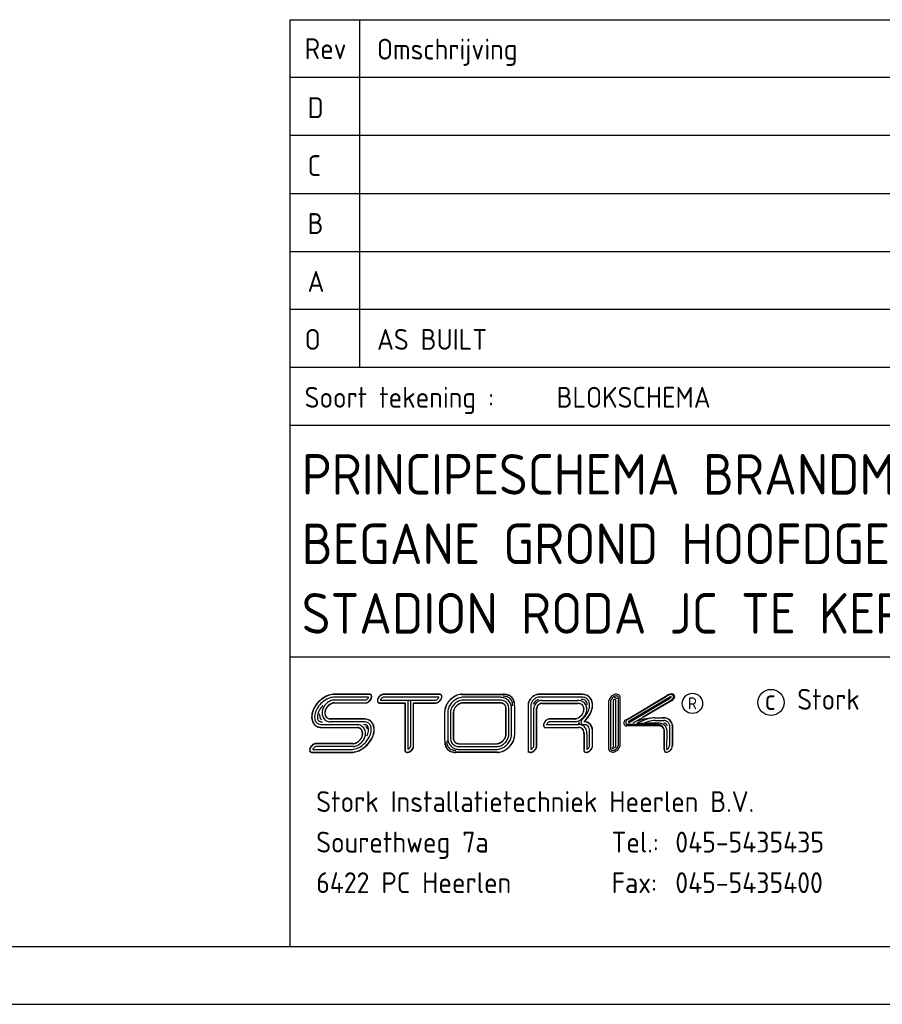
# Model space of a CAD drawing. Extents: x 0 to 594, y 0 to 420.
# Tile 3 of 7: x 386 to 460, y 0 to 85. Entities that reach past the tile are written whole.
import ezdxf
from ezdxf.enums import TextEntityAlignment as Align

# ---------------------------------------------------------------- set-up
doc = ezdxf.new("R2010")
doc.units = 0
doc.header["$LTSCALE"] = 25
doc.header["$MEASUREMENT"] = 0
doc.linetypes.add('DASHED', pattern=[0.75, 0.5, -0.25])
doc.layers.get('0').update_dxf_attribs({"linetype": 'CONTINUOUS'})
for name, color, linetype in [('E--L$2A-_KADER', 7, 'CONTINUOUS'), ('E--L$4A-_STEMPEL', 3, 'CONTINUOUS'), ('E--L6511_BRANDM', 3, 'CONTINUOUS')]:
    doc.layers.add(name, color=color, linetype=linetype)
doc.styles.add('ISO', font='isocp.shx')
doc.styles.get("Standard").update_dxf_attribs({"font": 'isocp2.shx'})

# ---------------------------------------------------------------- blocks, each defined once
blk = doc.blocks.new('STEMPEL')
at = {"layer": 'E--L$4A-_STEMPEL', "color": 3}
for p, q in [((-185, 85), (-5, 85)), ((-185, 5), (-185, 85)), ((-185, 55), (-5, 55)), ((-185, 30), (-5, 30)), ((-178.225, 26.511), (-181.149, 26.511)), ((-178.377, 26.75), (-181.144, 26.75)), ((-178.377, 26.767), (-181.14, 26.767)), ((-178.101, 26.767), (-178.377, 26.767)), ((-178.114, 26.75), (-178.377, 26.75)), ((-178.101, 26.767), (-178.088, 26.761)), ((-172.163, 26.511), (-176.931, 26.511)), ((-172.101, 26.767), (-176.921, 26.767)), ((-172.101, 26.75), (-176.921, 26.75)), ((-170.186, 26.764), (-166.614, 26.764)), ((-170.186, 26.747), (-166.614, 26.747)), ((-166.902, 26.505), (-170.071, 26.505)), ((-159.873, 26.767), (-163.547, 26.767)), ((-159.873, 26.767), (-163.547, 26.767)), ((-159.871, 26.75), (-163.547, 26.75)), ((-159.868, 26.511), (-163.547, 26.511)), ((-156.664, 22.376), (-156.663, 26.476)), ((-156.514, 22.366), (-156.513, 26.486)), ((-155.892, 24.627), (-152.475, 26.66)), ((-155.866, 24.601), (-152.464, 26.624)), ((-155.83, 24.404), (-152.179, 26.575)), ((-181.184, 26.274), (-178.471, 26.274)), ((-181.176, 26.035), (-178.445, 26.035)), ((-181.17, 26.018), (-178.431, 26.018)), ((-181.17, 26.018), (-178.431, 26.018)), ((-177.269, 26.024), (-175.079, 26.024)), ((-177.269, 26.007), (-175.096, 26.007)), ((-177.208, 26.263), (-174.594, 26.263)), ((-175.096, 26.007), (-175.096, 21.929)), ((-175.079, 26.024), (-175.079, 21.929)), ((-174.841, 26.263), (-174.841, 22.012)), ((-174.594, 22.283), (-174.594, 26.263)), ((-174.594, 26.263), (-172.44, 26.263)), ((-174.355, 26.024), (-172.449, 26.024)), ((-174.355, 22.306), (-174.355, 26.024)), ((-174.338, 26.007), (-172.449, 26.007)), ((-174.338, 22.306), (-174.338, 26.007)), ((-174.338, 22.306), (-174.338, 25.865)), ((-174.338, 22.306), (-174.338, 25.865)), ((-166.891, 26.011), (-170.069, 26.011)), ((-166.891, 26.011), (-170.069, 26.011)), ((-166.898, 26.266), (-170.068, 26.266)), ((-166.894, 26.028), (-170.068, 26.028)), ((-166.374, 23.332), (-166.374, 25.514)), ((-166.374, 23.332), (-166.374, 25.514)), ((-166.374, 23.332), (-166.374, 25.514)), ((-166.357, 23.333), (-166.357, 25.514)), ((-166.118, 23.334), (-166.118, 25.516)), ((-165.88, 23.334), (-165.88, 25.516)), ((-165.638, 25.755), (-165.638, 23.227)), ((-165.621, 25.755), (-165.621, 23.227)), ((-164.466, 25.839), (-164.466, 21.978)), ((-164.449, 25.84), (-164.449, 21.978)), ((-164.21, 25.842), (-164.21, 22.012)), ((-163.968, 22.261), (-163.968, 25.529)), ((-163.729, 22.235), (-163.729, 25.53)), ((-163.712, 22.233), (-163.712, 25.531)), ((-163.266, 25.967), (-160.171, 25.967)), ((-163.266, 25.967), (-160.171, 25.967)), ((-163.261, 25.984), (-160.176, 25.984)), ((-163.256, 26.223), (-160.182, 26.223)), ((-157.487, 22.031), (-157.487, 26.191)), ((-157.336, 26.178), (-157.337, 22.045)), ((-157.112, 26.213), (-157.113, 22.285)), ((-156.888, 22.268), (-156.887, 26.235)), ((-152.354, 26.31), (-155.788, 24.262)), ((-152.112, 26.235), (-154.555, 24.78)), ((-152.086, 26.208), (-154.493, 24.775)), ((-171.654, 22.764), (-171.654, 25.318)), ((-171.637, 22.764), (-171.637, 25.318)), ((-171.395, 25.15), (-171.395, 23.023)), ((-171.156, 25.153), (-171.156, 23.02)), ((-170.918, 25.157), (-170.918, 23.016)), ((-170.901, 25.16), (-170.901, 23.013)), ((-154.493, 24.775), (-154.759, 24.616)), ((-153.492, 24.724), (-152.726, 24.724)), ((-153.49, 24.731), (-152.899, 24.731)), ((-182.202, 24.144), (-179.198, 24.144)), ((-182.201, 23.905), (-179.209, 23.905)), ((-182.2, 23.888), (-179.217, 23.888)), ((-178.63, 24.386), (-181.547, 24.386)), ((-178.626, 24.624), (-181.538, 24.624)), ((-178.623, 24.641), (-181.53, 24.641)), ((-162.98, 23.909), (-160.12, 23.909)), ((-162.97, 23.892), (-160.116, 23.892)), ((-162.868, 24.148), (-160.124, 24.148)), ((-160.38, 24.39), (-162.576, 24.39)), ((-162.568, 24.646), (-162.56, 24.645)), ((-160.394, 24.628), (-162.565, 24.628)), ((-160.394, 24.645), (-162.56, 24.645)), ((-160.405, 24.645), (-162.56, 24.645)), ((-160.005, 24.271), (-160.126, 24.271)), ((-155.892, 24.627), (-156.062, 24.526)), ((-153.215, 24.151), (-155.964, 24.152)), ((-153.215, 24.03), (-155.964, 24.03)), ((-154.814, 24.626), (-155.423, 24.262)), ((-154.415, 24.521), (-155.086, 24.263)), ((-155.085, 24.262), (-154.825, 24.262)), ((-154.759, 24.616), (-155.02, 24.452)), ((-154.825, 24.262), (-154.062, 24.262)), ((-153.114, 24.262), (-154.062, 24.262)), ((-153.492, 24.499), (-152.735, 24.499)), ((-152.239, 24.085), (-152.239, 22.354)), ((-152.015, 24.105), (-152.015, 22.33)), ((-152.007, 24.117), (-152.007, 22.327)), ((-159.647, 23.382), (-159.647, 22.009)), ((-159.63, 23.372), (-159.63, 22.008)), ((-159.391, 23.36), (-159.391, 22.013)), ((-159.149, 22.315), (-159.149, 23.534)), ((-158.91, 22.336), (-158.91, 23.525)), ((-158.893, 22.337), (-158.893, 23.52)), ((-152.699, 21.983), (-152.699, 23.515)), ((-152.692, 21.972), (-152.691, 23.604)), ((-152.468, 22.001), (-152.467, 23.612)), ((-179.579, 22.501), (-182.83, 22.501)), ((-179.579, 22.501), (-182.83, 22.501)), ((-179.572, 22.484), (-182.819, 22.484)), ((-179.563, 22.246), (-182.796, 22.246)), ((-170.391, 22.499), (-167.24, 22.499)), ((-170.389, 22.482), (-167.245, 22.482)), ((-170.386, 22.243), (-167.252, 22.243)), ((-183.066, 21.765), (-179.723, 21.765)), ((-183.057, 21.748), (-179.724, 21.748)), ((-183.057, 21.748), (-179.724, 21.748)), ((-183.052, 22.003), (-179.72, 22.003)), ((-167.098, 21.762), (-170.688, 21.762)), ((-167.098, 21.745), (-170.688, 21.745)), ((-170.383, 22.004), (-167.258, 22.004)), ((-164.466, 21.978), (-164.466, 21.748)), ((-152.699, 21.983), (-152.699, 21.927))]:
    blk.add_line(p, q, dxfattribs=at)
at = {"layer": 'E--L$4A-_STEMPEL', "color": 2}
for p, q in [((-179.013, 85), (-179.013, 55)), ((-5, 80), (-185, 80)), ((-5, 75), (-185, 75)), ((-185, 70), (-5, 70)), ((-185, 65), (-5, 65)), ((-185, 60), (-5, 60)), ((-185, 50), (-5, 50))]:
    blk.add_line(p, q, dxfattribs=at)
blk.add_circle((-150.271, 25.977), 0.875, dxfattribs=at)
at = {"layer": 'E--L$4A-_STEMPEL', "color": 3}
blk.add_circle((-143.488, 26.06), 1.128, dxfattribs=at)
for centre, radius, start, end in [((-180.802, 24.424), 2.431, 118.6539, 135), ((-180.802, 24.424), 2.414, 118.6539, 135), ((-181.116, 24.999), 1.776, 99.69866, 118.6539), ((-181.116, 24.999), 1.759, 99.69866, 118.6539), ((-181.116, 24.999), 1.521, 99.69866, 118.6539), ((-181.198, 25.479), 1.288, 87.67122, 99.69866), ((-181.198, 25.479), 1.271, 87.52978, 99.69866), ((-181.198, 25.479), 1.033, 87.25914, 99.69866), ((-178.637, 26.69), 0.451, 298.6539, 315), ((-178.637, 26.69), 0.451, 315, 331.3461), ((-178.448, 26.587), 0.235, 331.3461, 341.20872), ((-178.637, 26.69), 0.69, 315, 331.3461), ((-178.637, 26.69), 0.707, 315, 331.3461), ((-178.637, 26.69), 0.707, 315, 331.3461), ((-178.171, 26.442), 0.313, 75.32703, 79.47301), ((-178.13, 26.601), 0.148, 45, 75.32703), ((-178.13, 26.601), 0.165, 45, 75.32703), ((-178.13, 26.601), 0.165, 45, 75.32703), ((-178.13, 26.601), 0.165, 45, 75.32703), ((-178.448, 26.587), 0.474, 331.3461, 350.30134), ((-178.13, 26.601), 0.148, 14.67297, 45), ((-178.448, 26.587), 0.491, 331.3461, 350.30134), ((-178.448, 26.587), 0.491, 331.3461, 350.30134), ((-178.13, 26.601), 0.165, 14.67297, 45), ((-178.289, 26.56), 0.313, 350.30134, 14.67297), ((-178.289, 26.56), 0.33, 350.30134, 14.67297), ((-176.984, 26.192), 0.491, 151.3461, 170.30134), ((-176.984, 26.192), 0.474, 151.3461, 170.30134), ((-176.794, 26.088), 0.707, 135, 151.3461), ((-176.794, 26.088), 0.69, 135, 151.3461), ((-176.794, 26.088), 0.707, 118.6539, 135), ((-176.794, 26.088), 0.69, 118.6539, 135), ((-176.794, 26.088), 0.451, 135, 151.3461), ((-176.898, 26.278), 0.491, 99.69866, 118.6539), ((-176.898, 26.278), 0.474, 99.69866, 118.6539), ((-176.794, 26.088), 0.451, 118.6539, 135), ((-176.898, 26.278), 0.235, 98.04844, 118.6539), ((-176.925, 26.437), 0.33, 89.53264, 99.69866), ((-176.925, 26.437), 0.313, 89.53264, 99.69866), ((-172.576, 26.685), 0.451, 298.6539, 315), ((-172.576, 26.685), 0.451, 315, 331.3461), ((-172.387, 26.582), 0.235, 331.3461, 342.53378), ((-172.111, 26.437), 0.33, 75.32703, 91.16503), ((-172.111, 26.437), 0.313, 75.32703, 91.16503), ((-172.576, 26.685), 0.69, 315, 331.3461), ((-172.069, 26.596), 0.148, 45, 75.32703), ((-172.069, 26.596), 0.165, 45, 75.32703), ((-172.387, 26.582), 0.474, 331.3461, 350.30134), ((-172.069, 26.596), 0.148, 14.67297, 45), ((-172.387, 26.582), 0.491, 331.3461, 350.30134), ((-172.069, 26.596), 0.165, 14.67297, 45), ((-172.228, 26.554), 0.313, 350.30134, 14.67297), ((-172.228, 26.554), 0.33, 350.30134, 14.67297), ((-169.903, 25.014), 1.817, 118.6539, 135), ((-169.903, 25.014), 1.8, 118.6539, 135), ((-169.939, 25.048), 1.485, 118.6539, 135), ((-170.142, 25.451), 1.318, 99.69866, 118.6539), ((-170.142, 25.451), 1.301, 99.69866, 118.6539), ((-170.042, 25.238), 1.269, 99.69866, 118.6539), ((-170.205, 25.817), 0.947, 89.02757, 99.69866), ((-170.205, 25.817), 0.93, 89.02757, 99.69866), ((-170.069, 25.397), 1.108, 90.06648, 99.69866), ((-166.87, 25.397), 1.108, 75.32703, 91.62801), ((-166.568, 25.455), 1.31, 75.32703, 91.81866), ((-166.568, 25.455), 1.293, 75.32703, 91.81866), ((-166.568, 25.455), 1.134, 75.32703, 91.81866), ((-166.829, 25.556), 0.944, 45, 75.32703), ((-166.439, 25.945), 0.627, 45, 75.32703), ((-166.439, 25.945), 0.786, 45, 75.32703), ((-166.439, 25.945), 0.804, 45, 75.32703), ((-166.439, 25.945), 0.627, 14.67297, 45), ((-166.439, 25.945), 0.786, 14.67297, 45), ((-166.439, 25.945), 0.804, 14.67297, 45), ((-163.346, 25.647), 1.164, 135, 151.3461), ((-163.346, 25.647), 1.147, 135, 151.3461), ((-163.346, 25.647), 1.164, 118.6539, 135), ((-163.346, 25.647), 1.147, 118.6539, 135), ((-163.346, 25.647), 0.908, 118.6539, 135), ((-163.505, 25.939), 0.832, 99.69866, 118.6539), ((-163.505, 25.939), 0.832, 99.69866, 118.6539), ((-163.505, 25.939), 0.832, 99.69866, 118.6539), ((-163.505, 25.939), 0.815, 99.69866, 118.6539), ((-163.505, 25.939), 0.576, 99.69866, 118.6539), ((-163.547, 26.183), 0.584, 89.99579, 99.69866), ((-163.547, 26.183), 0.567, 89.99579, 99.69866), ((-163.547, 26.183), 0.328, 89.99579, 99.69866), ((-159.842, 25.457), 1.293, 75.32703, 91.29914), ((-159.842, 25.457), 1.31, 75.32703, 91.2259), ((-159.842, 25.457), 1.054, 75.32703, 91.43868), ((-159.713, 25.947), 0.548, 45, 75.32703), ((-159.713, 25.947), 0.786, 45, 75.32703), ((-159.713, 25.947), 0.804, 45, 75.32703), ((-159.713, 25.947), 0.786, 14.67297, 45), ((-159.713, 25.947), 0.804, 14.67297, 45), ((-156.899, 26.093), 0.595, 151.33037, 170.28561), ((-156.721, 25.995), 0.798, 134.98427, 151.33037), ((-156.721, 25.995), 0.649, 134.98427, 151.33037), ((-156.721, 25.995), 0.798, 118.63817, 134.98427), ((-156.721, 25.995), 0.649, 118.63817, 134.98427), ((-156.818, 26.174), 0.595, 99.68293, 118.63817), ((-156.818, 26.174), 0.446, 99.68293, 118.63817), ((-156.999, 26.213), 0.263, 28.08448, 88.08648), ((-156.843, 26.323), 0.444, 75.3113, 99.68293), ((-156.843, 26.323), 0.294, 75.3113, 99.68293), ((-156.804, 26.473), 0.139, 44.98427, 75.3113), ((-156.804, 26.473), 0.289, 44.98427, 75.3113), ((-156.804, 26.473), 0.139, 14.65724, 44.98427), ((-156.954, 26.433), 0.294, 8.35323, 14.65724), ((-156.804, 26.473), 0.289, 14.65724, 44.98427), ((-156.954, 26.433), 0.444, 6.796, 14.65724), ((-151.993, 25.896), 0.903, 95.88102, 122.26119), ((-151.252, 24.307), 2.615, 111.81993, 117.61738), ((-153.598, 28.051), 2.135, 306.8654, 314.46239), ((-152.129, 26.505), 0.249, 16.457, 112.4088), ((-152.152, 26.534), 0.0494, 351.7652, 124.07168), ((-152.052, 26.547), 0.249, 354.33678, 97.85954), ((-152.417, 26.788), 0.668, 299.7592, 336.80044), ((-152.508, 26.748), 0.649, 314.98427, 331.33037), ((-152.33, 26.651), 0.446, 331.33037, 350.28561), ((-181.377, 24.738), 1.776, 151.3461, 170.30134), ((-181.377, 24.738), 1.759, 151.3461, 170.30134), ((-180.802, 24.424), 2.431, 135, 151.3461), ((-180.802, 24.424), 2.414, 135, 151.3461), ((-180.802, 24.424), 2.176, 135, 151.3461), ((-180.802, 24.424), 1.937, 135, 151.3461), ((-180.802, 24.424), 2.176, 118.6539, 135), ((-181.191, 25.125), 1.063, 151.3461, 170.30134), ((-180.991, 25.016), 1.29, 135, 151.3461), ((-181.191, 25.125), 0.824, 151.3461, 170.30134), ((-181.191, 25.125), 0.807, 151.3461, 170.30134), ((-180.991, 25.016), 1.051, 135, 151.3461), ((-180.991, 25.016), 1.29, 118.6539, 135), ((-180.991, 25.016), 1.034, 135, 151.3461), ((-180.991, 25.016), 1.051, 118.6539, 135), ((-180.991, 25.016), 1.034, 118.6539, 135), ((-181.1, 25.215), 1.063, 99.69866, 118.6539), ((-181.1, 25.215), 0.824, 99.69866, 118.6539), ((-181.1, 25.215), 0.807, 99.69866, 118.6539), ((-181.129, 25.382), 0.894, 93.55078, 99.69866), ((-181.129, 25.382), 0.655, 94.14769, 99.69866), ((-181.129, 25.382), 0.638, 94.7671, 99.69866), ((-178.534, 26.501), 0.235, 285.40422, 298.6539), ((-178.534, 26.501), 0.491, 279.69866, 298.6539), ((-178.534, 26.501), 0.474, 280.83536, 298.6539), ((-178.637, 26.69), 0.69, 298.6539, 315), ((-178.637, 26.69), 0.707, 298.6539, 315), ((-178.637, 26.69), 0.707, 298.6539, 315), ((-177.143, 26.219), 0.33, 170.30134, 194.67297), ((-177.302, 26.178), 0.165, 194.67297, 225), ((-177.143, 26.219), 0.313, 170.30134, 194.67297), ((-177.302, 26.178), 0.148, 194.67297, 225), ((-177.302, 26.178), 0.165, 225, 255.32703), ((-177.302, 26.178), 0.148, 225, 255.32703), ((-177.26, 26.337), 0.33, 255.32703, 268.87084), ((-177.26, 26.337), 0.313, 255.32703, 268.87084), ((-176.984, 26.192), 0.235, 151.3461, 162.53529), ((-172.446, 26.337), 0.313, 269.63102, 279.69866), ((-172.446, 26.337), 0.33, 269.63102, 279.69866), ((-172.473, 26.496), 0.235, 278.03814, 298.6539), ((-172.473, 26.496), 0.474, 279.69866, 298.6539), ((-172.473, 26.496), 0.491, 279.69866, 298.6539), ((-172.473, 26.496), 0.491, 279.69866, 298.6539), ((-172.576, 26.685), 0.69, 298.6539, 315), ((-172.576, 26.685), 0.707, 298.6539, 315), ((-172.576, 26.685), 0.707, 315, 331.3461), ((-170.341, 25.253), 1.318, 151.3461, 170.30134), ((-170.341, 25.253), 1.301, 151.3461, 170.30134), ((-169.903, 25.014), 1.817, 135, 151.3461), ((-169.903, 25.014), 1.8, 135, 151.3461), ((-170.128, 25.152), 1.269, 151.3461, 170.30134), ((-169.939, 25.048), 1.485, 135, 151.3461), ((-170.128, 25.152), 1.031, 151.3461, 170.30134), ((-169.939, 25.048), 1.247, 135, 151.3461), ((-170.128, 25.152), 0.792, 151.3461, 170.30134), ((-170.128, 25.152), 0.775, 151.3461, 170.30134), ((-169.939, 25.048), 1.008, 135, 151.3461), ((-169.939, 25.048), 1.247, 118.6539, 135), ((-169.939, 25.048), 0.991, 135, 151.3461), ((-169.939, 25.048), 1.008, 118.6539, 135), ((-169.939, 25.048), 0.991, 118.6539, 135), ((-170.042, 25.238), 1.031, 99.69866, 118.6539), ((-170.042, 25.238), 0.792, 99.69866, 118.6539), ((-170.042, 25.238), 0.775, 99.69866, 118.6539), ((-170.042, 25.238), 0.775, 99.69866, 118.6539), ((-170.069, 25.397), 0.87, 89.92495, 99.69866), ((-170.069, 25.397), 0.631, 89.91189, 99.69866), ((-170.069, 25.397), 0.614, 89.89812, 99.69866), ((-166.87, 25.397), 0.87, 75.32703, 91.83787), ((-166.87, 25.397), 0.614, 75.32703, 92.495), ((-166.87, 25.397), 0.631, 75.32703, 92.15763), ((-166.829, 25.556), 0.449, 45, 75.32703), ((-166.829, 25.556), 0.466, 45, 75.32703), ((-166.829, 25.556), 0.705, 45, 75.32703), ((-166.829, 25.556), 0.449, 14.67297, 45), ((-166.829, 25.556), 0.466, 14.67297, 45), ((-166.988, 25.515), 0.614, 359.92412, 14.67297), ((-166.988, 25.515), 0.631, 359.93438, 14.67297), ((-166.829, 25.556), 0.705, 14.67297, 45), ((-166.829, 25.556), 0.944, 14.67297, 45), ((-166.988, 25.515), 0.87, 0.0559, 14.67297), ((-166.988, 25.515), 1.108, 0.04952, 14.67297), ((-166.929, 25.817), 1.134, 357.58729, 14.67297), ((-166.929, 25.817), 1.293, 357.58729, 14.67297), ((-166.929, 25.817), 1.31, 357.58729, 14.67297), ((-163.882, 25.848), 0.584, 170.30134, 180.7062), ((-163.638, 25.806), 0.832, 151.3461, 170.30134), ((-163.882, 25.848), 0.567, 170.30134, 180.79916), ((-163.638, 25.806), 0.815, 151.3461, 170.30134), ((-163.882, 25.848), 0.328, 170.30134, 181.05021), ((-163.638, 25.806), 0.576, 151.3461, 170.30134), ((-163.346, 25.647), 0.908, 135, 151.3461), ((-163.638, 25.806), 0.377, 151.3461, 170.30134), ((-163.346, 25.647), 0.71, 135, 151.3461), ((-163.37, 25.534), 0.597, 170.30134, 180.42442), ((-163.303, 25.522), 0.665, 151.3461, 170.30134), ((-163.223, 25.478), 0.757, 135, 151.3461), ((-163.346, 25.647), 0.71, 118.6539, 135), ((-163.223, 25.478), 0.757, 118.6539, 135), ((-163.37, 25.534), 0.359, 170.30134, 180.54769), ((-163.303, 25.522), 0.427, 151.3461, 170.30134), ((-163.37, 25.534), 0.342, 170.30134, 180.73416), ((-163.303, 25.522), 0.41, 151.3461, 170.30134), ((-163.303, 25.522), 0.41, 151.3461, 170.30134), ((-163.303, 25.522), 0.41, 151.3461, 170.30134), ((-163.505, 25.939), 0.377, 99.69866, 118.6539), ((-163.223, 25.478), 0.518, 135, 151.3461), ((-163.223, 25.478), 0.501, 135, 151.3461), ((-163.223, 25.478), 0.518, 118.6539, 135), ((-163.267, 25.559), 0.665, 99.69866, 118.6539), ((-163.223, 25.478), 0.501, 118.6539, 135), ((-163.267, 25.559), 0.427, 99.69866, 118.6539), ((-163.267, 25.559), 0.41, 99.69866, 118.6539), ((-163.278, 25.626), 0.597, 87.89225, 99.69866), ((-163.278, 25.626), 0.359, 87.28001, 99.69866), ((-163.278, 25.626), 0.342, 86.35368, 99.69866), ((-160.14, 25.354), 0.87, 75.32703, 92.76113), ((-160.14, 25.354), 0.614, 75.32703, 93.74854), ((-160.14, 25.354), 0.631, 75.32703, 93.24158), ((-160.099, 25.513), 0.449, 45, 75.32703), ((-160.099, 25.513), 0.466, 45, 75.32703), ((-160.099, 25.513), 0.705, 45, 75.32703), ((-159.842, 25.457), 0.855, 75.32703, 91.43868), ((-160.099, 25.513), 0.449, 14.67297, 45), ((-160.099, 25.513), 0.466, 14.67297, 45), ((-160.258, 25.472), 0.614, 350.30134, 14.67297), ((-160.258, 25.472), 0.631, 350.30134, 14.67297), ((-159.713, 25.947), 0.349, 45, 75.32703), ((-160.099, 25.513), 0.705, 14.67297, 45), ((-159.713, 25.947), 0.349, 14.67297, 45), ((-160.258, 25.472), 0.87, 350.30134, 14.67297), ((-160.203, 25.819), 0.855, 2.26178, 14.67297), ((-160.691, 25.902), 1.549, 331.3461, 350.30134), ((-159.713, 25.947), 0.548, 14.67297, 45), ((-160.203, 25.819), 1.054, 350.30134, 14.67297), ((-160.691, 25.902), 1.788, 331.3461, 350.30134), ((-160.691, 25.902), 1.805, 331.3461, 350.30134), ((-160.203, 25.819), 1.293, 350.30134, 14.67297), ((-160.203, 25.819), 1.31, 350.30134, 14.67297), ((-157.045, 26.13), 0.447, 170.28561, 170.56323), ((-157.048, 26.118), 0.444, 170.28561, 170.56323), ((-156.899, 26.093), 0.446, 151.33037, 169.00898), ((-156.999, 26.213), 0.113, 11.34471, 179.98537), ((-152.644, 26.669), 0.462, 308.94873, 314.98427), ((-152.508, 26.748), 0.649, 307.6729, 314.98427), ((-181.858, 24.82), 1.288, 170.30134, 194.67297), ((-181.858, 24.82), 1.271, 170.30134, 194.67297), ((-181.858, 24.82), 1.033, 170.30134, 194.67297), ((-181.377, 24.738), 1.521, 151.3461, 170.30134), ((-181.858, 24.82), 0.794, 170.30134, 194.67297), ((-181.377, 24.738), 1.282, 151.3461, 170.30134), ((-181.357, 25.153), 1.132, 184.35547, 194.67297), ((-181.525, 25.11), 0.959, 194.67297, 214.50994), ((-181.357, 25.153), 0.894, 170.30134, 194.67297), ((-181.525, 25.11), 0.721, 194.67297, 225), ((-181.357, 25.153), 0.655, 170.30134, 194.67297), ((-181.357, 25.153), 0.638, 170.30134, 194.67297), ((-181.525, 25.11), 0.482, 194.67297, 225), ((-181.525, 25.11), 0.465, 194.67297, 225), ((-181.525, 25.11), 0.465, 194.67297, 225), ((-181.525, 25.11), 0.482, 225, 255.32703), ((-181.525, 25.11), 0.465, 225, 255.32703), ((-181.525, 25.11), 0.465, 225, 255.32703), ((-181.525, 25.11), 0.465, 225, 255.32703), ((-181.481, 25.277), 0.638, 255.32703, 264.27988), ((-181.481, 25.277), 0.638, 255.32703, 264.27988), ((-181.481, 25.277), 0.638, 255.32703, 264.27988), ((-181.481, 25.277), 0.638, 255.32703, 264.27988), ((-170.707, 25.315), 0.947, 170.30134, 180.12841), ((-170.707, 25.315), 0.93, 170.30134, 180.12841), ((-170.287, 25.179), 1.108, 170.30134, 181.52323), ((-170.287, 25.179), 0.87, 170.30134, 181.71959), ((-170.287, 25.179), 0.631, 170.30134, 182.01876), ((-170.287, 25.179), 0.614, 170.30134, 182.33441), ((-160.502, 25.413), 0.775, 278.01793, 298.6539), ((-160.502, 25.413), 0.775, 279.69866, 298.6539), ((-160.502, 25.413), 0.775, 279.69866, 298.6539), ((-160.502, 25.413), 0.792, 279.69866, 298.6539), ((-160.606, 25.602), 0.991, 298.6539, 315), ((-160.606, 25.602), 1.008, 298.6539, 315), ((-160.606, 25.602), 1.247, 298.6539, 315), ((-160.606, 25.602), 0.991, 315, 331.3461), ((-160.606, 25.602), 1.008, 315, 331.3461), ((-161.275, 26.221), 2.215, 311.28215, 331.3461), ((-160.416, 25.499), 0.775, 331.3461, 350.30134), ((-160.606, 25.602), 1.247, 315, 331.3461), ((-160.416, 25.499), 0.792, 331.3461, 350.30134), ((-161.275, 26.221), 2.453, 311.28215, 331.3461), ((-161.275, 26.221), 2.47, 312.42506, 331.3461), ((-160.416, 25.499), 1.031, 331.3461, 350.30134), ((-153.338, 19.568), 5.165, 91.68722, 109.00792), ((-153.492, 22.447), 2.277, 89.98427, 106.42703), ((-152.81, 23.597), 1.138, 75.3113, 93.97938), ((-152.81, 23.597), 1.13, 75.3113, 85.73276), ((-152.697, 24.029), 0.684, 44.98427, 75.3113), ((-152.697, 24.029), 0.691, 44.98427, 75.3113), ((-182.341, 24.694), 0.789, 194.67297, 225), ((-182.341, 24.694), 0.772, 194.67297, 225), ((-182.341, 24.694), 0.789, 225, 255.32703), ((-182.341, 24.694), 0.772, 225, 255.32703), ((-182.341, 24.694), 0.534, 194.67297, 225), ((-182.341, 24.694), 0.534, 225, 255.32703), ((-182.341, 24.694), 0.295, 194.67297, 225), ((-182.341, 24.694), 0.295, 225, 255.32703), ((-182.214, 25.176), 1.288, 255.32703, 270.56575), ((-182.214, 25.176), 1.271, 255.32703, 270.60011), ((-182.214, 25.176), 1.033, 255.32703, 270.66584), ((-182.214, 25.176), 0.794, 255.32703, 270.66584), ((-181.525, 25.11), 0.721, 225, 255.32703), ((-181.481, 25.277), 0.894, 255.32703, 265.73961), ((-181.481, 25.277), 0.655, 255.32703, 265.02327), ((-179.271, 23.248), 0.66, 75.32703, 84.62076), ((-179.271, 23.248), 0.643, 75.32703, 83.82451), ((-179.271, 23.248), 0.899, 75.32703, 85.39051), ((-179.226, 23.417), 0.468, 45, 75.32703), ((-179.226, 23.417), 0.485, 45, 75.32703), ((-179.226, 23.417), 0.724, 45, 75.32703), ((-179.226, 23.417), 0.724, 14.67297, 45), ((-178.674, 23.347), 0.801, 75.32703, 87.61039), ((-178.674, 23.347), 1.039, 75.32703, 87.61039), ((-178.674, 23.347), 1.295, 75.32703, 87.96779), ((-178.674, 23.347), 1.278, 75.32703, 87.84501), ((-178.547, 23.832), 0.3, 45, 75.32703), ((-179.226, 23.417), 0.963, 20.93602, 38.09991), ((-178.547, 23.832), 0.538, 45, 75.32703), ((-178.547, 23.832), 0.777, 45, 75.32703), ((-178.547, 23.832), 0.794, 45, 75.32703), ((-178.547, 23.832), 0.3, 14.67297, 45), ((-179.032, 23.705), 0.801, 350.30134, 14.67297), ((-178.547, 23.832), 0.538, 14.67297, 45), ((-179.032, 23.705), 1.039, 350.30134, 14.67297), ((-178.547, 23.832), 0.777, 14.67297, 45), ((-178.547, 23.832), 0.794, 14.67297, 45), ((-179.032, 23.705), 1.278, 350.30134, 14.67297), ((-179.032, 23.705), 1.295, 350.30134, 14.67297), ((-162.804, 24.099), 0.33, 170.30134, 194.67297), ((-162.646, 24.072), 0.491, 151.3461, 170.30134), ((-162.963, 24.057), 0.165, 194.67297, 225), ((-162.804, 24.099), 0.313, 170.30134, 194.67297), ((-162.646, 24.072), 0.474, 151.3461, 170.30134), ((-162.963, 24.057), 0.148, 194.67297, 225), ((-162.963, 24.057), 0.165, 225, 267.65598), ((-162.456, 23.968), 0.707, 135, 151.3461), ((-162.963, 24.057), 0.148, 225, 255.32703), ((-162.456, 23.968), 0.69, 135, 151.3461), ((-162.922, 24.216), 0.313, 255.32703, 259.23376), ((-162.456, 23.968), 0.707, 118.6539, 135), ((-162.456, 23.968), 0.69, 118.6539, 135), ((-162.646, 24.072), 0.235, 151.3461, 161.14656), ((-162.456, 23.968), 0.451, 135, 151.3461), ((-162.559, 24.158), 0.491, 99.69866, 118.6539), ((-162.559, 24.158), 0.474, 99.69866, 118.6539), ((-162.456, 23.968), 0.451, 118.6539, 135), ((-162.559, 24.158), 0.235, 99.69866, 118.6539), ((-162.587, 24.316), 0.33, 86.7095, 99.69866), ((-162.587, 24.316), 0.313, 85.95819, 99.69866), ((-162.587, 24.316), 0.0742, 81.69449, 99.69866), ((-160.475, 25.254), 0.631, 277.41359, 279.69866), ((-160.475, 25.254), 0.614, 278.57465, 279.69866), ((-160.475, 25.254), 0.614, 278.57465, 279.69866), ((-160.475, 25.254), 0.614, 278.57465, 279.69866), ((-160.475, 25.254), 0.87, 276.3138, 279.69866), ((-160.502, 25.413), 1.031, 279.69866, 298.6539), ((-160.099, 23.333), 0.815, 75.32703, 91.74333), ((-160.099, 23.333), 0.56, 75.32703, 92.43622), ((-160.099, 23.333), 0.577, 75.32703, 92.07298), ((-160.062, 23.474), 0.414, 45, 75.32703), ((-160.062, 23.474), 0.431, 45, 75.32703), ((-159.657, 24.378), 0.239, 131.28215, 275.66046), ((-160.062, 23.474), 0.67, 45, 75.32703), ((-159.591, 23.712), 0.668, 45, 95.66046), ((-159.591, 23.712), 0.43, 45, 95.66046), ((-159.591, 23.712), 0.685, 45, 91.50215), ((-160.062, 23.474), 0.67, 14.67297, 45), ((-159.591, 23.712), 0.685, 45, 70.61613), ((-159.591, 23.712), 0.685, 45, 70.61613), ((-159.591, 23.712), 0.43, 14.67297, 45), ((-160.019, 23.6), 0.873, 355.64674, 14.67297), ((-159.591, 23.712), 0.668, 14.67297, 45), ((-159.591, 23.712), 0.685, 14.67297, 45), ((-160.019, 23.6), 1.111, 356.14249, 14.67297), ((-160.019, 23.6), 1.128, 356.39217, 14.67297), ((-155.926, 24.295), 0.268, 120.54482, 266.07982), ((-155.75, 24.34), 0.285, 113.96212, 221.28994), ((-153.665, 23.032), 1.667, 106.42703, 116.74036), ((-153.388, 22.113), 2.402, 106.56232, 114.55271), ((-153.492, 22.447), 2.052, 89.98427, 106.42703), ((-153.172, 23.446), 0.586, 75.3113, 95.55215), ((-153.263, 23.581), 0.572, 2.30414, 85.23421), ((-153.172, 23.446), 0.818, 75.3113, 85.88344), ((-153.133, 23.596), 0.431, 44.98427, 75.3113), ((-153.133, 23.596), 0.663, 44.98427, 75.3113), ((-153.133, 23.596), 0.431, 14.65724, 44.98427), ((-152.81, 23.597), 0.681, 75.3113, 85.23475), ((-152.81, 23.597), 0.906, 75.3113, 85.23475), ((-153.133, 23.596), 0.663, 14.65724, 44.98427), ((-152.697, 24.029), 0.235, 44.98427, 75.3113), ((-152.697, 24.029), 0.459, 44.98427, 75.3113), ((-152.697, 24.029), 0.235, 14.65724, 44.98427), ((-153.129, 23.916), 0.681, 10.76001, 14.65724), ((-152.697, 24.029), 0.459, 14.65724, 44.98427), ((-153.129, 23.916), 0.906, 10.76001, 14.65724), ((-152.697, 24.029), 0.684, 14.65724, 44.98427), ((-152.697, 24.029), 0.691, 14.65724, 44.98427), ((-153.129, 23.916), 1.13, 9.04525, 14.65724), ((-153.129, 23.916), 1.138, 9.04525, 14.65724), ((-179.765, 23.512), 1.043, 315, 331.3461), ((-179.765, 23.512), 1.06, 315, 331.3461), ((-179.226, 23.417), 0.468, 14.67297, 45), ((-179.226, 23.417), 0.485, 14.67297, 45), ((-179.564, 23.402), 0.814, 331.3461, 350.30134), ((-179.564, 23.402), 0.831, 331.3461, 350.30134), ((-179.395, 23.373), 0.643, 350.30134, 14.67297), ((-179.395, 23.373), 0.66, 350.30134, 14.67297), ((-179.564, 23.402), 1.069, 331.3461, 350.30134), ((-180.093, 24.103), 2.188, 315, 331.3461), ((-179.395, 23.373), 0.899, 350.30134, 14.67297), ((-179.515, 23.788), 1.291, 331.3461, 350.30134), ((-179.515, 23.788), 1.53, 331.3461, 350.30134), ((-179.515, 23.788), 1.768, 331.3461, 350.30134), ((-179.515, 23.788), 1.785, 331.3461, 350.30134), ((-170.287, 22.995), 1.108, 178.55038, 194.67297), ((-170.287, 22.995), 0.87, 178.36351, 194.67297), ((-170.287, 22.995), 0.631, 178.0788, 194.67297), ((-170.287, 22.995), 0.614, 177.7784, 194.67297), ((-167.336, 23.46), 0.991, 315, 331.3461), ((-167.336, 23.46), 1.008, 315, 331.3461), ((-167.147, 23.356), 0.775, 331.3461, 350.30134), ((-167.147, 23.356), 0.792, 331.3461, 350.30134), ((-166.988, 23.329), 0.614, 350.30134, 0.40749), ((-166.988, 23.329), 0.631, 350.30134, 0.3524), ((-167.147, 23.356), 1.031, 331.3461, 350.30134), ((-166.988, 23.329), 0.87, 350.30134, 0.30018), ((-167.147, 23.356), 1.269, 331.3461, 350.30134), ((-166.988, 23.329), 1.108, 350.30134, 0.2659), ((-166.933, 23.256), 1.301, 331.3461, 350.30134), ((-166.933, 23.256), 1.318, 331.3461, 350.30134), ((-166.567, 23.194), 0.93, 350.30134, 1.7252), ((-166.567, 23.194), 0.947, 350.30134, 1.7252), ((-160.062, 23.474), 0.414, 14.67297, 45), ((-160.062, 23.474), 0.431, 14.67297, 45), ((-160.203, 23.437), 0.56, 352.45138, 14.67297), ((-160.203, 23.437), 0.577, 353.57802, 14.67297), ((-160.203, 23.437), 0.815, 354.60002, 14.67297), ((-153.283, 23.556), 0.586, 354.62032, 14.65724), ((-153.283, 23.556), 0.593, 4.59321, 14.65724), ((-153.283, 23.556), 0.818, 3.90761, 14.65724), ((-182.828, 21.931), 0.491, 151.3461, 170.30134), ((-182.828, 21.931), 0.474, 151.3461, 170.30134), ((-182.638, 21.827), 0.707, 135, 151.3461), ((-182.638, 21.827), 0.69, 135, 151.3461), ((-182.638, 21.827), 0.707, 118.6539, 135), ((-182.638, 21.827), 0.69, 118.6539, 135), ((-182.638, 21.827), 0.451, 135, 151.3461), ((-182.742, 22.017), 0.491, 99.69866, 118.6539), ((-182.742, 22.017), 0.474, 99.69866, 118.6539), ((-182.638, 21.827), 0.451, 118.6539, 135), ((-182.742, 22.017), 0.235, 103.23065, 118.6539), ((-182.769, 22.175), 0.313, 99.10395, 99.69866), ((-179.626, 23.142), 0.66, 274.68547, 279.69866), ((-179.626, 23.142), 0.643, 275.37887, 279.69866), ((-179.626, 23.142), 0.643, 275.37887, 279.69866), ((-179.626, 23.142), 0.643, 275.37887, 279.69866), ((-179.626, 23.142), 0.899, 274.01509, 279.69866), ((-179.777, 23.526), 1.53, 279.69866, 298.6539), ((-179.655, 23.31), 0.814, 279.69866, 298.6539), ((-179.655, 23.31), 0.831, 279.69866, 298.6539), ((-179.655, 23.31), 1.069, 279.69866, 298.6539), ((-179.765, 23.512), 1.043, 298.6539, 315), ((-179.765, 23.512), 1.06, 298.6539, 315), ((-179.765, 23.512), 1.299, 298.6539, 315), ((-180.093, 24.103), 2.188, 298.6539, 315), ((-180.093, 24.103), 2.427, 298.6539, 315), ((-180.093, 24.103), 2.444, 298.6539, 315), ((-180.093, 24.103), 2.444, 298.6539, 315), ((-179.765, 23.512), 1.299, 315, 331.3461), ((-180.093, 24.103), 2.427, 315, 331.3461), ((-180.093, 24.103), 2.444, 315, 331.3461), ((-175.016, 22.426), 0.451, 298.6539, 315), ((-175.016, 22.426), 0.451, 315, 331.3461), ((-174.826, 22.322), 0.235, 331.3461, 350.30134), ((-174.826, 22.322), 0.474, 331.3461, 350.30134), ((-174.826, 22.322), 0.491, 331.3461, 350.30134), ((-174.668, 22.295), 0.313, 350.30134, 1.38807), ((-174.668, 22.295), 0.33, 350.30134, 1.38807), ((-174.668, 22.295), 0.33, 350.30134, 1.38807), ((-170.346, 22.693), 1.31, 177.20069, 194.67297), ((-170.346, 22.693), 1.293, 177.20069, 194.67297), ((-170.836, 22.565), 0.804, 194.67297, 225), ((-170.836, 22.565), 0.786, 194.67297, 225), ((-170.346, 22.693), 1.134, 177.20069, 194.67297), ((-170.836, 22.565), 0.627, 194.67297, 225), ((-170.446, 22.953), 0.944, 194.67297, 225), ((-170.836, 22.565), 0.627, 225, 255.32703), ((-170.446, 22.953), 0.705, 194.67297, 225), ((-170.446, 22.953), 0.944, 225, 255.32703), ((-170.446, 22.953), 0.705, 225, 255.32703), ((-170.446, 22.953), 0.466, 194.67297, 225), ((-170.446, 22.953), 0.449, 194.67297, 225), ((-170.446, 22.953), 0.466, 225, 255.32703), ((-170.446, 22.953), 0.449, 225, 255.32703), ((-170.404, 23.112), 0.87, 255.32703, 271.22393), ((-170.404, 23.112), 0.631, 255.32703, 271.43686), ((-170.404, 23.112), 0.614, 255.32703, 271.66152), ((-167.206, 23.111), 0.87, 266.95545, 279.69866), ((-167.206, 23.111), 0.614, 265.86661, 279.69866), ((-167.206, 23.111), 0.631, 266.42565, 279.69866), ((-167.233, 23.27), 0.775, 279.69866, 298.6539), ((-167.233, 23.27), 0.792, 279.69866, 298.6539), ((-167.233, 23.27), 1.031, 279.69866, 298.6539), ((-167.233, 23.27), 1.269, 279.69866, 298.6539), ((-167.336, 23.46), 0.991, 298.6539, 315), ((-167.336, 23.46), 1.008, 298.6539, 315), ((-167.336, 23.46), 1.247, 298.6539, 315), ((-167.336, 23.46), 1.485, 298.6539, 315), ((-167.371, 23.496), 1.8, 298.6539, 315), ((-167.371, 23.496), 1.817, 298.6539, 315), ((-167.336, 23.46), 1.247, 315, 331.3461), ((-167.336, 23.46), 1.485, 315, 331.3461), ((-167.371, 23.496), 1.8, 315, 331.3461), ((-167.371, 23.496), 1.817, 315, 331.3461), ((-164.385, 22.426), 0.451, 298.6539, 315), ((-164.385, 22.426), 0.451, 315, 331.3461), ((-164.195, 22.322), 0.235, 331.3461, 344.94303), ((-164.195, 22.322), 0.474, 331.3461, 349.40818), ((-164.195, 22.322), 0.491, 331.3461, 349.59425), ((-159.569, 22.426), 0.451, 298.6539, 315), ((-159.569, 22.426), 0.451, 315, 331.3461), ((-159.379, 22.322), 0.235, 331.3461, 350.30134), ((-159.221, 22.295), 0.0742, 350.30134, 15.3218), ((-159.379, 22.322), 0.474, 331.3461, 350.30134), ((-159.379, 22.322), 0.491, 331.3461, 350.30134), ((-159.221, 22.295), 0.313, 350.30134, 7.44425), ((-159.221, 22.295), 0.33, 350.30134, 7.24909), ((-157, 22.29), 0.263, 209.30315, 248.4158), ((-157, 22.29), 0.113, 179.98316, 348.62383), ((-157.283, 22.542), 0.649, 314.98427, 331.33037), ((-157.283, 22.542), 0.798, 314.98427, 331.33037), ((-157.104, 22.445), 0.446, 331.33037, 350.28561), ((-156.955, 22.419), 0.294, 350.28561, 351.61531), ((-156.955, 22.419), 0.294, 350.28561, 351.61531), ((-157.104, 22.445), 0.595, 331.33037, 350.28561), ((-156.955, 22.419), 0.444, 350.28561, 353.17253), ((-153.678, 22.667), 1.464, 336.80244, 345.59813), ((-152.454, 22.409), 0.221, 331.33037, 345.49664), ((-153.423, 22.467), 1.414, 344.08164, 354.43577), ((-153.386, 22.463), 1.386, 343.77413, 354.36596), ((-182.987, 21.958), 0.33, 170.30134, 194.67297), ((-183.146, 21.916), 0.165, 194.67297, 225), ((-182.987, 21.958), 0.313, 170.30134, 194.67297), ((-183.146, 21.916), 0.148, 194.67297, 225), ((-183.146, 21.916), 0.165, 225, 255.32703), ((-183.146, 21.916), 0.148, 225, 255.32703), ((-183.104, 22.075), 0.33, 255.32703, 275.71279), ((-183.104, 22.075), 0.313, 255.32703, 277.01816), ((-182.828, 21.931), 0.235, 151.3461, 161.95901), ((-179.694, 23.043), 1.278, 268.73483, 279.69866), ((-179.694, 23.043), 1.295, 268.80691, 279.69866), ((-179.694, 23.043), 1.295, 268.80691, 279.69866), ((-179.694, 23.043), 1.039, 268.5971, 279.69866), ((-179.777, 23.526), 1.768, 279.69866, 298.6539), ((-179.777, 23.526), 1.785, 279.69866, 298.6539), ((-174.768, 21.96), 0.33, 183.78194, 194.67297), ((-174.927, 21.918), 0.165, 194.67297, 225), ((-174.927, 21.918), 0.165, 194.67297, 225), ((-174.927, 21.918), 0.165, 194.67297, 225), ((-174.927, 21.918), 0.165, 194.67297, 225), ((-174.768, 21.96), 0.313, 183.78194, 194.67297), ((-174.927, 21.918), 0.148, 194.67297, 225), ((-174.927, 21.918), 0.165, 225, 255.32703), ((-174.927, 21.918), 0.148, 225, 255.32703), ((-174.885, 22.077), 0.33, 255.32703, 279.69866), ((-174.885, 22.077), 0.33, 255.32703, 279.69866), ((-174.885, 22.077), 0.313, 255.32703, 279.69866), ((-174.912, 22.236), 0.235, 287.704, 298.6539), ((-174.912, 22.236), 0.474, 279.69866, 298.6539), ((-174.912, 22.236), 0.491, 279.69866, 298.6539), ((-175.016, 22.426), 0.69, 298.6539, 315), ((-175.016, 22.426), 0.707, 298.6539, 315), ((-175.016, 22.426), 0.69, 315, 331.3461), ((-175.016, 22.426), 0.707, 315, 331.3461), ((-170.836, 22.565), 0.804, 225, 255.32703), ((-170.836, 22.565), 0.786, 225, 255.32703), ((-170.707, 23.055), 1.31, 255.32703, 270.77636), ((-170.707, 23.055), 1.293, 255.32703, 270.77636), ((-170.707, 23.055), 1.134, 255.32703, 270.77636), ((-170.404, 23.112), 1.108, 255.32703, 271.08418), ((-167.206, 23.111), 1.108, 267.30315, 279.69866), ((-167.069, 22.692), 0.947, 268.50331, 279.69866), ((-167.069, 22.692), 0.93, 268.50331, 279.69866), ((-167.132, 23.058), 1.301, 279.69866, 298.6539), ((-167.132, 23.058), 1.318, 279.69866, 298.6539), ((-164.136, 21.96), 0.33, 176.80547, 194.67297), ((-164.296, 21.918), 0.165, 194.67297, 225), ((-164.136, 21.96), 0.313, 176.71957, 194.67297), ((-164.296, 21.918), 0.148, 194.67297, 225), ((-164.296, 21.918), 0.165, 225, 255.32703), ((-164.296, 21.918), 0.148, 225, 255.32703), ((-164.254, 22.077), 0.33, 255.32703, 279.69866), ((-164.254, 22.077), 0.313, 255.32703, 279.69866), ((-164.281, 22.236), 0.235, 287.57228, 298.6539), ((-164.281, 22.236), 0.474, 279.69866, 298.6539), ((-164.281, 22.236), 0.491, 279.69866, 298.6539), ((-164.385, 22.426), 0.69, 298.6539, 315), ((-164.385, 22.426), 0.707, 298.6539, 315), ((-164.385, 22.426), 0.69, 315, 331.3461), ((-164.385, 22.426), 0.707, 315, 331.3461), ((-159.321, 21.96), 0.33, 171.47124, 194.67297), ((-159.48, 21.918), 0.165, 194.67297, 225), ((-159.48, 21.918), 0.165, 194.67297, 225), ((-159.321, 21.96), 0.313, 171.24152, 194.67297), ((-159.48, 21.918), 0.148, 194.67297, 225), ((-159.48, 21.918), 0.165, 225, 255.32703), ((-159.48, 21.918), 0.148, 225, 255.32703), ((-159.438, 22.078), 0.33, 255.32703, 279.69866), ((-159.438, 22.078), 0.313, 255.32703, 279.69866), ((-159.465, 22.236), 0.235, 288.37551, 298.6539), ((-159.465, 22.236), 0.474, 279.69866, 298.6539), ((-159.465, 22.236), 0.491, 279.69866, 298.6539), ((-159.569, 22.426), 0.69, 298.6539, 315), ((-159.569, 22.426), 0.707, 298.6539, 315), ((-159.569, 22.426), 0.69, 315, 331.3461), ((-159.569, 22.426), 0.707, 315, 331.3461), ((-157.049, 22.104), 0.444, 189.40531, 194.65724), ((-157.199, 22.065), 0.289, 194.65724, 224.98427), ((-157.199, 22.065), 0.289, 224.98427, 255.3113), ((-157.049, 22.104), 0.294, 191.56223, 194.65724), ((-157.049, 22.104), 0.294, 191.56223, 194.65724), ((-157.049, 22.104), 0.294, 191.57796, 194.67297), ((-157.199, 22.065), 0.139, 194.65724, 224.98427), ((-157.199, 22.065), 0.139, 224.98427, 255.3113), ((-157.16, 22.214), 0.444, 255.3113, 279.68293), ((-157.16, 22.214), 0.294, 255.3113, 279.68293), ((-157.185, 22.364), 0.446, 279.68293, 298.63817), ((-157.185, 22.364), 0.595, 279.68293, 298.63817), ((-157.283, 22.542), 0.649, 298.63817, 314.98427), ((-157.283, 22.542), 0.798, 298.63817, 314.98427), ((-152.399, 21.952), 0.302, 184.78249, 194.65724), ((-152.399, 21.952), 0.294, 176.05675, 194.65724), ((-152.548, 21.913), 0.147, 194.65724, 224.98427), ((-152.548, 21.913), 0.139, 194.65724, 224.98427), ((-152.548, 21.913), 0.147, 224.98427, 255.3113), ((-152.548, 21.913), 0.139, 224.98427, 255.3113), ((-152.509, 22.063), 0.302, 255.3113, 279.68293), ((-152.509, 22.063), 0.294, 255.3113, 279.68293), ((-152.535, 22.212), 0.221, 287.61548, 298.63817), ((-152.535, 22.212), 0.446, 279.68293, 298.63817), ((-152.535, 22.212), 0.453, 279.68293, 298.63817), ((-152.632, 22.39), 0.424, 298.63817, 314.98427), ((-152.632, 22.39), 0.649, 298.63817, 314.98427), ((-152.632, 22.39), 0.656, 298.63817, 314.98427), ((-152.632, 22.39), 0.649, 314.98427, 331.33037), ((-152.632, 22.39), 0.656, 314.98427, 331.33037)]:
    blk.add_arc(centre, radius, start, end, dxfattribs=at)
at = {"layer": 'E--L$4A-_STEMPEL', "color": 4}
for centre, radius in [((-149.534, 26.13), 0.447), ((-149.537, 26.118), 0.444)]:
    blk.add_arc(centre, radius, 170.30134, 170.57896, dxfattribs=at)
at = {"layer": 'E--L$4A-_STEMPEL', "color": 2, "style": 'ISO'}
for s, p in [('Rev', (-183.75, 81.6)), ('Omschrijving', (-177.513, 81.557)), ('O', (-183.75, 56.5)), ('Soort tekening :', (-183.75, 51.5))]:
    blk.add_text(s, height=1.8, dxfattribs=at).set_placement(p)
at = {"layer": 'E--L$4A-_STEMPEL', "color": 3}
for s, p in [('Stork', (-141.222, 25.43)), ('c', (-144.033, 25.406))]:
    blk.add_text(s, height=1.8, dxfattribs=at).set_placement(p)
at = {"layer": 'E--L$4A-_STEMPEL', "color": 2, "style": 'ISO'}
blk.add_text('R', height=1.034, dxfattribs=at).set_placement((-150.271, 25.977), align=Align.MIDDLE)
at = {"layer": 'E--L$4A-_STEMPEL', "color": 3, "style": 'ISO'}
for s, p in [('Stork Installatietechniek Heerlen B.V.', (-182.75, 16.6)), ('Sourethweg 7a', (-182.75, 13.1)), ('Tel.:', (-157.25, 13.1)), ('045-5435435', (-151.75, 13.1)), ('6422 PC Heerlen', (-182.75, 9.6)), ('Fax:', (-157.25, 9.6)), ('045-5435400', (-151.75, 9.6))]:
    blk.add_text(s, height=1.8, dxfattribs=at).set_placement(p)
at = {"layer": 'E--L$4A-_STEMPEL', "color": 2, "style": 'ISO'}
for tag, p in [('REVISIELETTER', (-183.5, 76.5)), ('OMSCHRIJVING', (-177.5, 76.5)), ('DATUM-GETEKEND', (-64, 76.5)), ('GETEKEND-DOOR', (-49, 76.5)), ('GEZIEN-DOOR', (-38, 76.5)), ('ACC-DOOR', (-26.5, 76.5)), ('ACC-DOOR', (-15.5, 76.5)), ('REVISIELETTER', (-183.5, 71.5)), ('OMSCHRIJVING', (-177.5, 71.5)), ('DATUM-GETEKEND', (-64, 71.5)), ('GETEKEND-DOOR', (-49, 71.5)), ('GEZIEN-DOOR', (-38, 71.5)), ('ACC-DOOR', (-26.5, 71.5)), ('ACC-DOOR', (-15.5, 71.5)), ('REVISIELETTER', (-183.5, 66.5)), ('OMSCHRIJVING', (-177.5, 66.5)), ('DATUM-GETEKEND', (-64, 66.5)), ('GETEKEND-DOOR', (-49, 66.5)), ('GEZIEN-DOOR', (-38, 66.5)), ('ACC-DOOR', (-27, 66.5)), ('ACC-DOOR', (-15.5, 66.5)), ('REVISIELETTER', (-183.5, 61.5)), ('OMSCHRIJVING', (-177.5, 61.5)), ('DATUM-GETEKEND', (-64, 61.5)), ('GETEKEND-DOOR', (-49, 61.5)), ('GEZIEN-DOOR', (-38, 61.5)), ('ACC-DOOR', (-27, 61.5)), ('ACC-DOOR', (-15.5, 61.5)), ('OMSCHRIJVING-O', (-177.5, 56.5)), ('DATUM-GETEKEND', (-64, 56.5)), ('GEZIEN-DOOR', (-38, 56.5)), ('ACC-DOOR', (-26.5, 56.5)), ('ACC-DOOR', (-15.5, 56.5)), ('OMSCHRIJVING', (-162, 51.5)), ('ACAD-RELEASE', (-37, 51.5)), ('ACAD-REF', (-37, 46.5)), ('ACAD-DIR', (-37, 41.5)), ('X-REF', (-37, 36.5)), ('XREF-DIR', (-37, 31.5)), ('SCHAAL', (-49.5, 21.5)), ('FORMAAT', (-21, 21.5)), ('WERKNUMMER', (-49.5, 16.5)), ('AANTAL-BLADEN', (-21, 16.5))]:
    blk.add_attdef(tag, p, '', height=1.8, dxfattribs=at)
at = {"layer": 'E--L$4A-_STEMPEL', "style": 'ISO'}
for tag, p in [('OPMERKING-1', (-184, 44)), ('OPMERKING-2', (-184, 38)), ('OPMERKING-3', (-184, 32))]:
    blk.add_attdef(tag, p, '', height=3.5, dxfattribs=at)
for tag, p in [('PROJEKT-NUMMER', (-38.5, 6.5)), ('BLAD-NUMMER', (-7.5, 6.5))]:
    blk.add_attdef(tag, text='', height=3.5, dxfattribs=at).set_placement(p, align=Align.RIGHT)
blk = doc.blocks.new('A2')
at = {"layer": 'E--L$2A-_KADER', "color": 4}
blk.add_line((25, 5), (589, 5), dxfattribs=at)
at = {"layer": 'E--L$2A-_KADER', "color": 2}
blk.add_line((0, 0), (594, 0), dxfattribs=at)

msp = doc.modelspace()

# ---------------------------------------------------------------- block references
ref = msp.add_blockref('STEMPEL', (594, 0))
ref.add_attrib('OMSCHRIJVING', 'BLOKSCHEMA', (432, 51.5), dxfattribs={"layer": 'E--L$4A-_STEMPEL', "color": 2, "height": 1.8, "style": 'ISO'})
ref.add_attrib('OPMERKING-1', 'PRINCIPESCHEMA BRANDMELDCENTRALE', (410, 44), dxfattribs={"layer": 'E--L$4A-_STEMPEL', "height": 3.5, "style": 'ISO'})
ref.add_attrib('OPMERKING-2', 'BEGANE GROND HOOFDGEBOUW', (410, 38), dxfattribs={"layer": 'E--L$4A-_STEMPEL', "height": 3.5, "style": 'ISO'})
ref.add_attrib('OPMERKING-3', 'STADION RODA JC TE KERKRADE', (410, 32), dxfattribs={"layer": 'E--L$4A-_STEMPEL', "height": 3.5, "style": 'ISO'})
ref.add_attrib('OMSCHRIJVING-O', 'AS BUILT', (416.5, 56.5), dxfattribs={"layer": 'E--L$4A-_STEMPEL', "color": 2, "height": 1.8, "style": 'ISO'})
ref.add_attrib('REVISIELETTER', 'A', (410.5, 61.5), dxfattribs={"layer": 'E--L$4A-_STEMPEL', "color": 2, "height": 1.8, "style": 'ISO'})
ref.add_attrib('REVISIELETTER', 'B', (410.5, 66.5), dxfattribs={"layer": 'E--L$4A-_STEMPEL', "color": 2, "height": 1.8, "style": 'ISO'})
ref.add_attrib('REVISIELETTER', 'C', (410.5, 71.5), dxfattribs={"layer": 'E--L$4A-_STEMPEL', "color": 2, "height": 1.8, "style": 'ISO'})
ref.add_attrib('REVISIELETTER', 'D', (410.5, 76.5), dxfattribs={"layer": 'E--L$4A-_STEMPEL', "color": 2, "height": 1.8, "style": 'ISO'})
at = {"layer": 'E--L6511_BRANDM'}
msp.add_blockref('A2', (0, 0), dxfattribs=at)

# ---------------------------------------------------------------- texts
at = {"layer": 'E--L6511_BRANDM', "linetype": 'DASHED', "style": 'ISO'}
msp.add_text('E30 KABEL IS MINIMAAL 30 MINUTEN BRANDWEREND', height=2.5, dxfattribs=at).set_placement((310, 42.808))

doc.saveas('drawing.dxf')
